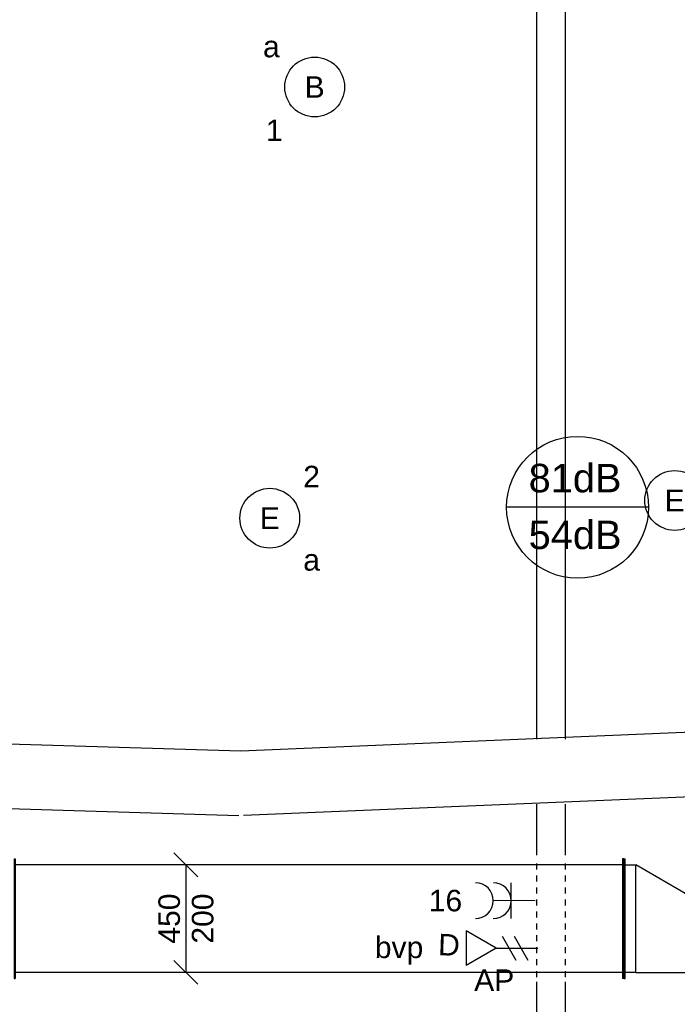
# Model space of a CAD drawing. Extents: x -238422 to 258194, y -34825 to 126331.
# Tile 183 of 239: x 22914 to 25664, y 17389 to 21509. Entities that reach past the tile are written whole.
import ezdxf
from ezdxf.enums import TextEntityAlignment as Align

# ---------------------------------------------------------------- set-up
doc = ezdxf.new("R2010")
doc.units = 0
doc.header["$LTSCALE"] = 50
doc.linetypes.add('STREEPJES', pattern=[0.1, 0.05, -0.05])
doc.layers.get('0').update_dxf_attribs({"linetype": 'CONTINUOUS'})
for name, color, linetype in [('brandmelddecibels', 3, 'CONTINUOUS'), ('EL6131--', 2, 'CONTINUOUS'), ('EL6222--', 3, 'CONTINUOUS'), ('EL6311--', 3, 'CONTINUOUS'), ('EL6441--', 3, 'CONTINUOUS'), ('EM6131--', 1, 'CONTINUOUS'), ('lMcht retour bestaand', 1, 'CONTINUOUS'), ('lMcht retour bestaand_PR', 1, 'CONTINUOUS'), ('WL570---_RETOUR', 112, 'CONTINUOUS')]:
    doc.layers.add(name, color=color, linetype=linetype)
doc.styles.add('BURO-018', font='ARIAL.TTF', dxfattribs={"height": 90})

# ---------------------------------------------------------------- blocks, each defined once
blk = doc.blocks.new('1115B3A')
at = {"color": 0, "linetype": 'Continuous'}
blk.add_circle((0, 0), 2.5, dxfattribs=at)
at = {"color": 0, "linetype": 'Continuous', "style": 'BURO-018'}
for tag, p in [('E_GKAST', (0, 8)), ('E_GROEP', (0, 5)), ('E_SGROEP', (4.5, 5)), ('E_ARMCODE', (0, 0)), ('E_SLET', (4.5, -1))]:
    blk.add_attdef(tag, text='', height=1.8, dxfattribs=at).set_placement(p, align=Align.MIDDLE)
blk = doc.blocks.new('E00153')
at = {"color": 0, "linetype": 'Continuous'}
for p, q in [((-1.443375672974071, 7), (1.443375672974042, 7)), ((0, 4.5), (-1.443375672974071, 7)), ((0, 4.5), (1.443375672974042, 7)), ((0, 4.5), (0, 1)), ((-1, 4), (1, 2.845299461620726)), ((-1, 3), (1, 1.845299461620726))]:
    blk.add_line(p, q, dxfattribs=at)
at = {"color": 7, "style": 'BURO-018'}
for tag, p in [('E_COMMENT1', (-6, 12)), ('E_COMMENT2', (6, 12)), ('E_DCOM1', (-6, 9)), ('E_DCOM2', (6, 9))]:
    blk.add_attdef(tag, text='', height=1.8, dxfattribs=at).set_placement(p, align=Align.MIDDLE)
at = {"color": 0, "style": 'BURO-018'}
blk.add_attdef('E_TEXT1', text='', height=1.8, dxfattribs=at).set_placement((2.5, 6), align=Align.MIDDLE)
at = {"color": 0, "linetype": 'Continuous', "style": 'BURO-018', "flags": 1}
blk.add_attdef('E_MATCODE', text='', height=1.799999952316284, dxfattribs=at).set_placement((0, 0), align=Align.MIDDLE)
blk = doc.blocks.new('111304A')
at = {"color": 0, "linetype": 'Continuous'}
for p, q in [((0, 1), (0, 4.5)), ((-1.5, 3), (1.5, 3))]:
    blk.add_line(p, q, dxfattribs=at)
for centre in [(0, 6), (0, 4.5)]:
    blk.add_arc(centre, 1.5, 180, 0, dxfattribs=at)
at = {"color": 0, "linetype": 'Continuous', "style": 'BURO-018'}
for tag, p in [('E_GKAST', (0, 11.5)), ('E_GROEP', (0, 8.5)), ('E_SGROEP', (4.5, 8.5))]:
    blk.add_attdef(tag, text='', height=1.8, dxfattribs=at).set_placement(p, align=Align.MIDDLE)
at = {"color": 0, "linetype": 'Continuous', "style": 'BURO-018', "flags": 1}
for tag, height, p in [('E_VERMCODE', 1.8, (13, 8.5)), ('E_MATCODE', 1.799999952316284, (0, 0))]:
    blk.add_attdef(tag, text='', height=height, dxfattribs=at).set_placement(p, align=Align.MIDDLE)
blk = doc.blocks.new('*U141')
at = {"color": 0, "ltscale": 10}
for p, q in [((3.637978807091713e-12, 60, -2730), (4148.428592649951, 59.99999999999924, -2730)), ((3.637978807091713e-12, -60, -2730), (4146.019991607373, -60.00000000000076, -2730))]:
    blk.add_line(p, q, dxfattribs=at)
at = {"layer": 'EM6131--', "color": 1, "style": 'BURO-018'}
blk.add_attdef('POSNR', text='', height=90, dxfattribs=at).set_placement((0, 0), align=Align.MIDDLE)
blk = doc.blocks.new('*U142')
at = {"color": 0, "ltscale": 10}
for p, q in [((3247.760782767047, 60, -2730), (5335.791895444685, 59.99999999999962, -2730)), ((5865.791895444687, 60, -2730), (6079.257153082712, 59.99999999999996, -2730)), ((3247.760782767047, -60, -2730), (5335.791895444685, -60.00000000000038, -2730)), ((5865.791895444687, -60, -2730), (6079.257153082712, -60.00000000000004, -2730))]:
    blk.add_line(p, q, dxfattribs=at)
at = {"color": 0, "linetype": 'STREEPJES', "ltscale": 10}
for p, q in [((5355.791895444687, 60, -2730), (5845.791895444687, 60, -2730)), ((5355.791895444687, -60, -2730), (5845.791895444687, -60, -2730))]:
    blk.add_line(p, q, dxfattribs=at)
at = {"layer": 'EM6131--', "color": 1, "style": 'BURO-018'}
blk.add_attdef('POSNR', text='', height=90, dxfattribs=at).set_placement((0, 0), align=Align.MIDDLE)
blk = doc.blocks.new('*U152')
at = {"color": 0, "ltscale": 10}
for p, q in [((-7.275957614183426e-12, 135, -2730), (2700.915449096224, 135.0000000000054, -2730)), ((-7.275957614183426e-12, -135, -2730), (2700.915449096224, -134.9999999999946, -2730))]:
    blk.add_line(p, q, dxfattribs=at)
at = {"layer": 'EM6131--', "color": 1, "style": 'BURO-018'}
blk.add_attdef('POSNR', text='', height=90, dxfattribs=at).set_placement((0, 0), align=Align.MIDDLE)
blk = doc.blocks.new('*U155')
at = {"color": 0, "ltscale": 10}
for p, q in [((7.275957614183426e-12, 135, -2730), (1890.576884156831, 134.9999999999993, -2730)), ((3.637978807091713e-12, -135, -2730), (1890.576884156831, -135.0000000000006, -2730))]:
    blk.add_line(p, q, dxfattribs=at)
at = {"layer": 'EM6131--', "color": 1, "style": 'BURO-018'}
blk.add_attdef('POSNR', text='', height=90, dxfattribs=at).set_placement((0, 0), align=Align.MIDDLE)
blk = doc.blocks.new('*U316')
at = {"color": 0, "ltscale": 10}
for p, q in [((-50, 250, -3000), (-45, 250, -3000)), ((-50, -250, -3000), (-50, 250, -3000)), ((-45, -250, -3000), (-45, 250, -3000)), ((-45, 225, -3000), (0, 225, -3000)), ((0, -225, -3000), (0, 225, -3000)), ((259.8076211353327, 75, -3000), (0, 225, -3000)), ((309.8076211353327, 100, -3000), (304.8076211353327, 100, -3000)), ((304.8076211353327, -250, -3000), (304.8076211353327, 100, -3000)), ((309.8076211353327, -250, -3000), (309.8076211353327, 100, -3000)), ((304.8076211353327, 75, -3000), (259.8076211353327, 75, -3000)), ((259.8076211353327, -225, -3000), (259.8076211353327, 75, -3000)), ((0, -225, -3000), (-45, -225, -3000)), ((0, -225, -3000), (259.8076211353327, -225, -3000)), ((259.8076211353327, -225, -3000), (304.8076211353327, -225, -3000)), ((-50, -250, -3000), (-45, -250, -3000)), ((309.8076211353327, -250, -3000), (304.8076211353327, -250, -3000))]:
    blk.add_line(p, q, dxfattribs=at)
at = {"layer": 'lMcht retour bestaand_PR', "color": 1, "style": 'BURO-018'}
blk.add_attdef('POSNR', text='', height=90, dxfattribs=at).set_placement((0, 0), align=Align.MIDDLE)
blk = doc.blocks.new('*U317')
at = {"color": 0, "ltscale": 10}
for p, q in [((-3.637978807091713e-12, 250, -3000), (4.999999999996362, 250, -3000)), ((-3.637978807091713e-12, -250, -3000), (-3.576746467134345e-12, 250, -3000)), ((4.999999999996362, -250, -3000), (4.999999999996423, 250, -3000)), ((2550.322333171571, 250, -3000), (2545.322333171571, 250, -3000)), ((2545.322333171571, -250, -3000), (2545.322333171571, 250, -3000)), ((2550.322333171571, -250, -3000), (2550.322333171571, 250, -3000)), ((4.999999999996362, 225, -3000), (2545.322333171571, 224.9999999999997, -3000)), ((4.999999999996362, -225, -3000), (2545.322333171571, -225.0000000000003, -3000)), ((-3.637978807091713e-12, -250, -3000), (4.999999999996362, -250, -3000)), ((2550.322333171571, -250, -3000), (2545.322333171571, -250, -3000))]:
    blk.add_line(p, q, dxfattribs=at)
at = {"layer": 'lMcht retour bestaand_PR', "color": 1, "style": 'BURO-018'}
blk.add_attdef('POSNR', text='', height=90, dxfattribs=at).set_placement((0, 0), align=Align.MIDDLE)
blk = doc.blocks.new('*U318')
at = {"layer": 'lMcht retour bestaand', "color": 0, "ltscale": 10}
for p, q in [((49.99999999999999, 175), (-49.99999999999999, 275)), ((0, 225), (0, -225)), ((49.99999999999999, -275), (-49.99999999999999, -175))]:
    blk.add_line(p, q, dxfattribs=at)
at = {"layer": 'lMcht retour bestaand', "color": 0, "style": 'BURO-018'}
for s, p in [('450', (-25, -104.887448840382)), ('200', (115, -104.887448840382)), ('200', (115, -104.887448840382))]:
    blk.add_text(s, height=90, rotation=90, dxfattribs=at).set_placement(p)

msp = doc.modelspace()

# ---------------------------------------------------------------- linework, layer by layer
at = {"layer": 'brandmelddecibels'}
msp.add_line((25543.82762923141, 19468.89812152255), (24950.42255444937, 19468.89812152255), dxfattribs=at)
msp.add_circle((25247.1250918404, 19468.89812152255), 296.7025373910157, dxfattribs=at)

# ---------------------------------------------------------------- block references
at = {"layer": 'EL6131--'}
for name, p, rotation in [('*U141', (25136.76996585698, 18498.18492549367, 2730), 90), ('*U152', (26542.31684792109, 18426.43008515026, 2730), 182.3968199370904), ('*U155', (23834.34164911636, 18313.41200098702, 2730), 178.2913317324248), ('*U142', (25136.76996585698, 12147.08766588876, 2730), 90)]:
    msp.add_blockref(name, p, dxfattribs=dict(at, rotation=rotation))
at = {"layer": 'EL6222--'}
ref = msp.add_blockref('111304A', (25119.72461065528, 17822.40227103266), dxfattribs=dict(at, xscale=49.99999999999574, yscale=50.00000000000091, zscale=50, rotation=89.87714432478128))
ref.add_attrib('E_GROEP', '16', dxfattribs={"layer": '0', "color": 1, "linetype": 'Continuous', "height": 90, "style": 'BURO-018'}).set_placement((24694.7255876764, 17823.3135706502), align=Align.MIDDLE)
at = {"layer": 'EL6311--'}
ref = msp.add_blockref('1115B3A', (24147.55897575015, 21227.45416043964), dxfattribs=dict(at, xscale=50.00000000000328, yscale=50.00000000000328, zscale=50, rotation=181.9948371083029))
ref.add_attrib('E_ARMCODE', 'B', dxfattribs={"layer": '0', "color": 1, "linetype": 'Continuous', "height": 90, "style": 'BURO-018'}).set_placement((24147.55897575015, 21227.45416043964), align=Align.MIDDLE)
ref.add_attrib('E_SLET', 'a', dxfattribs={"layer": '0', "color": 1, "linetype": 'Continuous', "height": 90, "style": 'BURO-018'}).set_placement((23966.57337904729, 21396.25645244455), align=Align.MIDDLE)
ref.add_attrib('E_GROEP', '1', dxfattribs={"layer": '0', "color": 1, "linetype": 'Continuous', "height": 90, "style": 'BURO-018'}).set_placement((23978.75668374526, 21046.46856373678), align=Align.MIDDLE)
ref = msp.add_blockref('1115B3A', (25653.2185133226, 19497.41418229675), dxfattribs=dict(at, xscale=50, yscale=50, zscale=50))
ref.add_attrib('E_ARMCODE', 'E', dxfattribs={"layer": '0', "color": 1, "linetype": 'Continuous', "height": 90, "style": 'BURO-018'}).set_placement((25653.2185133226, 19497.41418229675), align=Align.MIDDLE)
ref.add_attrib('E_SLET', 'a', dxfattribs={"layer": '0', "color": 1, "linetype": 'Continuous', "height": 90, "style": 'BURO-018'}).set_placement((25828.2185133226, 19322.41418229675), align=Align.MIDDLE)
ref.add_attrib('E_GROEP', '2', dxfattribs={"layer": '0', "color": 1, "linetype": 'Continuous', "height": 90, "style": 'BURO-018'}).set_placement((25828.2185133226, 19672.41418229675), align=Align.MIDDLE)
ref = msp.add_blockref('1115B3A', (23959.69407427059, 19423.24675607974), dxfattribs=dict(at, xscale=50, yscale=50, zscale=50))
ref.add_attrib('E_ARMCODE', 'E', dxfattribs={"layer": '0', "color": 1, "linetype": 'Continuous', "height": 90, "style": 'BURO-018'}).set_placement((23959.69407427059, 19423.24675607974), align=Align.MIDDLE)
ref.add_attrib('E_SLET', 'a', dxfattribs={"layer": '0', "color": 1, "linetype": 'Continuous', "height": 90, "style": 'BURO-018'}).set_placement((24134.69407427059, 19248.24675607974), align=Align.MIDDLE)
ref.add_attrib('E_GROEP', '2', dxfattribs={"layer": '0', "color": 1, "linetype": 'Continuous', "height": 90, "style": 'BURO-018'}).set_placement((24134.69407427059, 19598.24675607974), align=Align.MIDDLE)
at = {"layer": 'EL6441--'}
ref = msp.add_blockref('E00153', (25131.56577124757, 17624.19641266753), dxfattribs=dict(at, xscale=-49.99999999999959, yscale=50.00000000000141, zscale=50, rotation=90.05208279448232))
ref.add_attrib('E_TEXT1', 'D', dxfattribs={"layer": '0', "color": 1, "height": 90, "rotation": 358.0432396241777, "style": 'BURO-018'}).set_placement((24709.58788057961, 17638.07407563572), align=Align.MIDDLE)
at = {"layer": 'lMcht retour bestaand'}
msp.add_blockref('*U318', (23608.92061461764, 17747.87956133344, 3000), dxfattribs=at)
at = {"layer": 'WL570---_RETOUR', "rotation": 180}
msp.add_blockref('*U317', (25440.61840292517, 17747.87956133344, 3000), dxfattribs=at)
at = {"layer": 'WL570---_RETOUR'}
msp.add_blockref('*U316', (25490.61840292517, 17747.87956133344, 3000), dxfattribs=at)

# ---------------------------------------------------------------- texts
at = {"layer": 'brandmelddecibels', "color": 2, "style": 'BURO-018'}
for s, p in [('81dB', (25236.71877398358, 19531.59817172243)), ('54dB', (25236.71877398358, 19293.96808455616))]:
    msp.add_text(s, height=119.07, dxfattribs=at).set_placement(p, align=Align.CENTER)
at = {"layer": 'EL6222--', "color": 1, "style": 'BURO-018'}
for s, p in [('bvp', (24399.23076229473, 17582.4536510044)), ('AP', (24814.65951781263, 17445.37801012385))]:
    msp.add_text(s, height=90, dxfattribs=at).set_placement(p)

doc.saveas('drawing.dxf')
